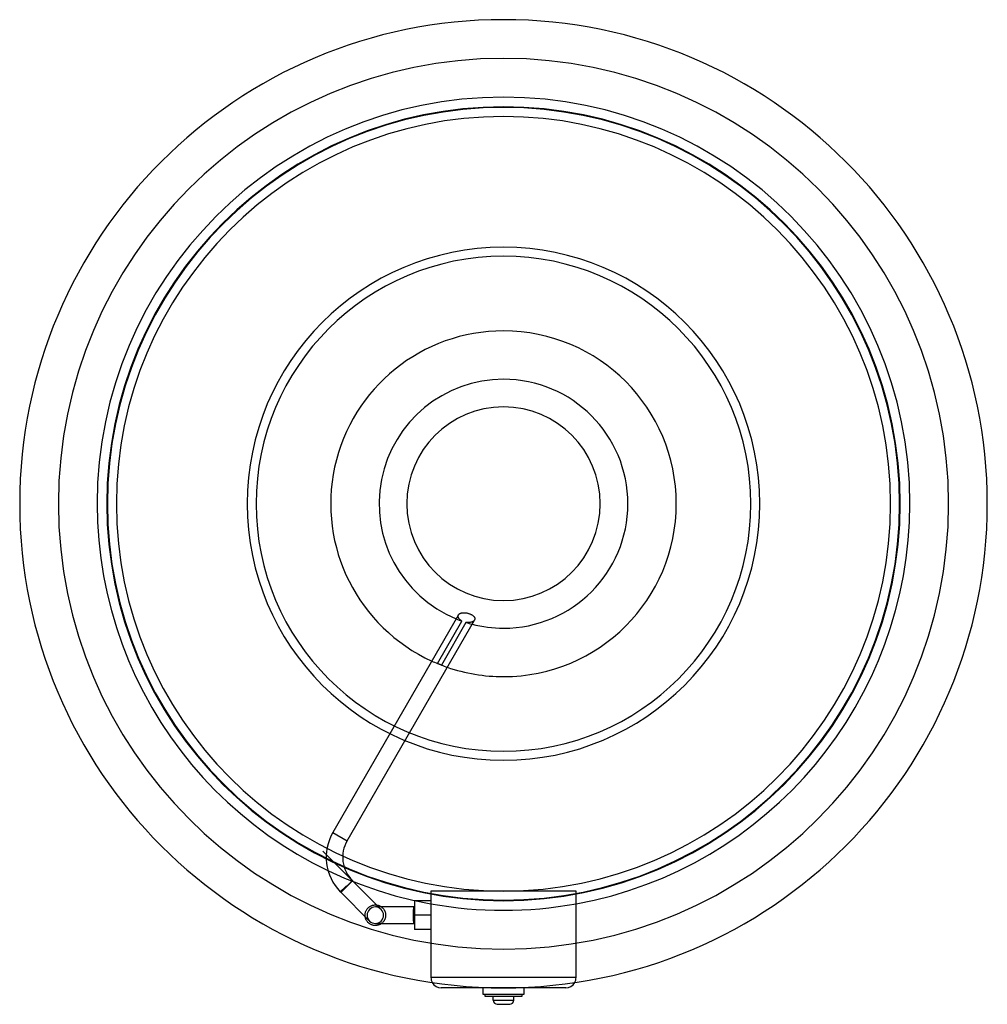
# Model space of a CAD drawing. Header units: millimetres. Extents: x -235 to 235, y -243 to 235.
import ezdxf

# ---------------------------------------------------------------- set-up
doc = ezdxf.new("R2010")
doc.units = ezdxf.units.MM
doc.layers.add('HIDDEN', color=7, linetype='Continuous')
doc.layers.add('THICK', color=7, linetype='Continuous')

msp = doc.modelspace()

# ---------------------------------------------------------------- linework, layer by layer
at = {"layer": 'HIDDEN'}
for p, q in [((-32.06, -77.56), (-20.16, -56.96)), ((-22.05, -54.53), (-22.04, -54.4)), ((-22.05, -54.67), (-22.05, -54.53)), ((-22.03, -54.81), (-22.05, -54.67)), ((-22.04, -54.4), (-22.01, -54.27)), ((-22, -54.96), (-22.03, -54.81)), ((-22.01, -54.27), (-21.98, -54.15)), ((-21.96, -55.11), (-22, -54.96)), ((-21.98, -54.15), (-21.93, -54.03)), ((-21.9, -55.26), (-21.96, -55.11)), ((-21.93, -54.03), (-21.87, -53.92)), ((-21.83, -55.41), (-21.9, -55.26)), ((-21.75, -55.56), (-21.83, -55.41)), ((-21.65, -55.71), (-21.75, -55.56)), ((-21.54, -55.86), (-21.65, -55.71)), ((-21.42, -56.01), (-21.54, -55.86)), ((-21.28, -56.15), (-21.42, -56.01)), ((-21.13, -56.3), (-21.28, -56.15)), ((-20.96, -56.44), (-21.13, -56.3)), ((-20.78, -56.58), (-20.96, -56.44)), ((-20.58, -56.71), (-20.78, -56.58)), ((-20.38, -56.84), (-20.58, -56.71)), ((-20.16, -56.96), (-20.38, -56.84)), ((-15.18, -57.33), (-15.4, -57.42)), ((-14.97, -57.23), (-15.18, -57.33)), ((-14.78, -57.13), (-14.97, -57.23)), ((-14.61, -57.01), (-14.78, -57.13)), ((-14.45, -56.88), (-14.61, -57.01)), ((-14.31, -56.75), (-14.45, -56.88)), ((-14.19, -56.6), (-14.31, -56.75)), ((-14.1, -56.46), (-14.19, -56.6)), ((-18.23, -57.61), (-30.18, -78.31)), ((-17.91, -57.66), (-18.23, -57.61)), ((-17.59, -57.69), (-17.91, -57.66)), ((-17.28, -57.7), (-17.59, -57.69)), ((-16.97, -57.7), (-17.28, -57.7)), ((-16.67, -57.68), (-16.97, -57.7)), ((-16.39, -57.65), (-16.67, -57.68)), ((-16.11, -57.61), (-16.39, -57.65)), ((-15.86, -57.56), (-16.11, -57.61)), ((-15.62, -57.49), (-15.86, -57.56)), ((-15.4, -57.42), (-15.62, -57.49)), ((-31.85, -77.65), (-32.06, -77.56)), ((-31.64, -77.73), (-31.85, -77.65)), ((-31.43, -77.82), (-31.64, -77.73)), ((-31.22, -77.9), (-31.43, -77.82)), ((-31.02, -77.98), (-31.22, -77.9)), ((-30.81, -78.07), (-31.02, -77.98)), ((-30.6, -78.15), (-30.81, -78.07)), ((-30.39, -78.23), (-30.6, -78.15)), ((-30.18, -78.31), (-30.39, -78.23)), ((-82.88, -159.6), (-75.96, -163.6)), ((-76.39, -185.6), (-76.38, -185.61)), ((-76.38, -185.61), (-76.36, -185.62)), ((-76.36, -185.62), (-76.35, -185.62)), ((-76.35, -185.62), (-76.33, -185.62)), ((-76.33, -185.62), (-76.32, -185.62)), ((-76.32, -185.62), (-76.3, -185.62)), ((-76.3, -185.62), (-76.29, -185.61)), ((-76.29, -185.61), (-76.27, -185.61)), ((-76.27, -185.61), (-76.26, -185.6)), ((-76.26, -185.6), (-76.24, -185.6)), ((-76.24, -185.6), (-76.23, -185.59)), ((-76.23, -185.59), (-76.21, -185.58)), ((-76.21, -185.58), (-76.19, -185.58)), ((-76.19, -185.58), (-76.18, -185.57)), ((-76.18, -185.57), (-76.16, -185.56)), ((-76.16, -185.56), (-76.14, -185.55)), ((-76.14, -185.55), (-76.12, -185.54)), ((-76.12, -185.54), (-76.1, -185.53)), ((-76.1, -185.53), (-76.08, -185.52)), ((-76.08, -185.52), (-76.06, -185.51)), ((-76.06, -185.51), (-76.04, -185.5)), ((-76.04, -185.5), (-76.02, -185.48)), ((-76.02, -185.48), (-76, -185.47)), ((-76, -185.47), (-75.97, -185.46)), ((-75.97, -185.46), (-75.95, -185.44)), ((-75.95, -185.44), (-75.93, -185.43)), ((-79.3, -188.34), (-79.29, -188.33)), ((-79.29, -188.33), (-79.28, -188.32)), ((-79.28, -188.32), (-79.25, -188.29)), ((-79.25, -188.29), (-79.21, -188.25)), ((-79.21, -188.25), (-79.15, -188.2)), ((-79.15, -188.2), (-79.09, -188.14)), ((-79.09, -188.14), (-79.01, -188.08)), ((-79.01, -188.08), (-78.93, -188)), ((-78.93, -188), (-78.84, -187.92)), ((-78.84, -187.92), (-78.73, -187.82)), ((-78.73, -187.82), (-78.61, -187.72)), ((-78.61, -187.72), (-78.48, -187.6)), ((-78.48, -187.6), (-78.35, -187.48)), ((-78.35, -187.48), (-78.21, -187.35)), ((-78.21, -187.35), (-78.06, -187.22)), ((-78.06, -187.22), (-77.91, -187.09)), ((-77.91, -187.09), (-77.75, -186.94)), ((-77.75, -186.94), (-77.57, -186.79)), ((-35.25, -188), (-35.25, -194.2)), ((-35.25, -188), (-35.25, -188)), ((35.25, -188), (-35.25, -188)), ((35.25, -188), (35.25, -188)), ((35.25, -194.2), (35.25, -188)), ((-65.7, -196.13), (-65.44, -195.9)), ((-65.44, -195.9), (-65.16, -195.68)), ((-65.16, -195.68), (-64.88, -195.5)), ((-64.88, -195.5), (-64.58, -195.33)), ((-64.58, -195.33), (-64.28, -195.18)), ((-64.28, -195.18), (-63.97, -195.05)), ((-63.97, -195.05), (-63.64, -194.95)), ((-63.64, -194.95), (-63.3, -194.86)), ((-63.3, -194.86), (-62.95, -194.8)), ((-62.95, -194.8), (-62.6, -194.76)), ((-62.6, -194.76), (-62.25, -194.75)), ((-62.25, -194.75), (-62.13, -194.75)), ((-60.59, -195.75), (-62.25, -195.75)), ((-62.13, -194.75), (-62.01, -194.76)), ((-62.01, -194.76), (-61.89, -194.76)), ((-61.89, -194.76), (-61.78, -194.77)), ((-61.78, -194.77), (-61.66, -194.79)), ((-61.66, -194.79), (-61.54, -194.8)), ((-43.25, -195.75), (-59.25, -195.75)), ((-43.56, -195.94), (-43.58, -195.99)), ((-43.54, -195.91), (-43.56, -195.94)), ((-43.52, -195.88), (-43.54, -195.91)), ((-43.5, -195.85), (-43.52, -195.88)), ((-43.48, -195.82), (-43.5, -195.85)), ((-43.46, -195.8), (-43.48, -195.82)), ((-43.43, -195.78), (-43.46, -195.8)), ((-43.4, -195.77), (-43.43, -195.78)), ((-43.37, -195.76), (-43.4, -195.77)), ((-43.34, -195.75), (-43.37, -195.76)), ((-43.28, -195.75), (-43.34, -195.75)), ((-43.27, -195.75), (-43.28, -195.75)), ((-43.26, -195.75), (-43.27, -195.75)), ((-43.27, -195.75), (-43.27, -195.75)), ((-43.25, -195.75), (-43.26, -195.75)), ((-43.26, -195.75), (-43.26, -195.75)), ((-35.25, -192.82), (-43.25, -192.82)), ((-43.25, -192.82), (-43.25, -199.75)), ((-43.25, -192.82), (-43.25, -192.82)), ((-43.25, -195.75), (-43.25, -195.75)), ((-35.25, -192.82), (-35.25, -192.82)), ((-35.25, -194.2), (-35.25, -230)), ((-35.25, -194.23), (-35.25, -194.23)), ((35.25, -230), (35.25, -194.2)), ((35.25, -194.23), (35.25, -194.23)), ((-67.25, -199.78), (-67.24, -199.44)), ((-67.24, -200.12), (-67.25, -199.78)), ((-67.24, -199.44), (-67.21, -199.11)), ((-67.2, -200.46), (-67.24, -200.12)), ((-67.21, -199.11), (-67.15, -198.78)), ((-67.15, -198.78), (-67.08, -198.46)), ((-67.08, -198.46), (-66.99, -198.15)), ((-66.99, -198.15), (-66.87, -197.84)), ((-66.87, -197.84), (-66.73, -197.53)), ((-66.73, -197.53), (-66.56, -197.22)), ((-66.56, -197.22), (-66.38, -196.93)), ((-66.38, -196.93), (-66.17, -196.65)), ((-66.17, -196.65), (-65.94, -196.38)), ((-65.94, -196.38), (-65.7, -196.13)), ((-43.93, -199.38), (-43.94, -199.51)), ((-43.94, -199.51), (-43.94, -199.63)), ((-43.94, -199.63), (-43.94, -199.75)), ((-43.94, -199.75), (-43.94, -199.93)), ((-43.94, -199.93), (-43.93, -200.11)), ((-43.92, -198.88), (-43.93, -199.01)), ((-43.93, -199.01), (-43.93, -199.13)), ((-43.93, -199.13), (-43.93, -199.26)), ((-43.93, -199.26), (-43.93, -199.38)), ((-43.93, -200.11), (-43.93, -200.29)), ((-43.93, -200.29), (-43.93, -200.48)), ((-43.93, -200.48), (-43.92, -200.67)), ((-43.91, -198.51), (-43.92, -198.63)), ((-43.92, -198.63), (-43.92, -198.75)), ((-43.92, -198.75), (-43.92, -198.88)), ((-43.92, -200.67), (-43.92, -200.85)), ((-43.9, -198.27), (-43.91, -198.39)), ((-43.91, -198.39), (-43.91, -198.51)), ((-43.89, -198.04), (-43.9, -198.15)), ((-43.9, -198.15), (-43.9, -198.27)), ((-43.88, -197.94), (-43.89, -198.04)), ((-43.87, -197.72), (-43.88, -197.83)), ((-43.88, -197.83), (-43.88, -197.94)), ((-43.86, -197.62), (-43.87, -197.72)), ((-43.85, -197.51), (-43.86, -197.62)), ((-43.84, -197.41), (-43.85, -197.51)), ((-43.83, -197.3), (-43.84, -197.41)), ((-43.82, -197.2), (-43.83, -197.3)), ((-43.81, -197.1), (-43.82, -197.2)), ((-43.8, -197.01), (-43.81, -197.1)), ((-43.79, -196.92), (-43.8, -197.01)), ((-43.78, -196.83), (-43.79, -196.92)), ((-43.77, -196.74), (-43.78, -196.83)), ((-43.75, -196.66), (-43.77, -196.74)), ((-43.74, -196.59), (-43.75, -196.66)), ((-43.73, -196.52), (-43.74, -196.59)), ((-43.71, -196.45), (-43.73, -196.52)), ((-43.7, -196.38), (-43.71, -196.45)), ((-43.68, -196.31), (-43.7, -196.38)), ((-43.67, -196.25), (-43.68, -196.31)), ((-43.65, -196.19), (-43.67, -196.25)), ((-43.64, -196.13), (-43.65, -196.19)), ((-43.62, -196.08), (-43.64, -196.13)), ((-43.6, -196.03), (-43.62, -196.08)), ((-43.58, -195.99), (-43.6, -196.03)), ((-35.25, -199.75), (-43.25, -199.75)), ((-35.25, -199.75), (-43.25, -199.75)), ((-43.25, -199.75), (-43.25, -206.68)), ((-59.25, -203.75), (-43.25, -203.75)), ((-43.92, -200.85), (-43.91, -201.03)), ((-43.91, -201.03), (-43.9, -201.2)), ((-43.9, -201.2), (-43.89, -201.37)), ((-43.89, -201.37), (-43.88, -201.53)), ((-43.88, -201.53), (-43.87, -201.69)), ((-43.87, -201.69), (-43.86, -201.85)), ((-43.86, -201.85), (-43.85, -202)), ((-43.85, -202), (-43.84, -202.16)), ((-43.84, -202.16), (-43.82, -202.3)), ((-43.82, -202.3), (-43.81, -202.45)), ((-43.81, -202.45), (-43.79, -202.58)), ((-43.79, -202.58), (-43.77, -202.71)), ((-43.77, -202.71), (-43.75, -202.83)), ((-43.75, -202.83), (-43.73, -202.94)), ((-43.73, -202.94), (-43.72, -203.04)), ((-43.72, -203.04), (-43.69, -203.14)), ((-43.69, -203.14), (-43.67, -203.24)), ((-43.67, -203.24), (-43.65, -203.33)), ((-43.65, -203.33), (-43.62, -203.41)), ((-43.62, -203.41), (-43.6, -203.48)), ((-43.6, -203.48), (-43.57, -203.54)), ((-43.57, -203.54), (-43.54, -203.6)), ((-43.54, -203.6), (-43.51, -203.64)), ((-43.51, -203.64), (-43.48, -203.68)), ((-43.48, -203.68), (-43.44, -203.71)), ((-43.44, -203.71), (-43.4, -203.73)), ((-43.4, -203.73), (-43.36, -203.75)), ((-43.36, -203.75), (-43.28, -203.75)), ((-43.28, -203.75), (-43.27, -203.75)), ((-43.27, -203.75), (-43.27, -203.75)), ((-43.27, -203.75), (-43.26, -203.75)), ((-43.26, -203.75), (-43.26, -203.75)), ((-43.26, -203.75), (-43.25, -203.75)), ((-43.25, -203.75), (-43.25, -203.75)), ((-43.25, -206.68), (-43.25, -206.68)), ((-35.25, -206.68), (-43.25, -206.68)), ((-35.25, -206.68), (-35.25, -206.68)), ((-35.25, -230), (-35.25, -230)), ((35.25, -230), (-35.25, -230)), ((35.25, -230), (-35.25, -230)), ((35.25, -230), (35.25, -230)), ((-30.25, -235), (-30.25, -235)), ((-10, -235), (-10, -235)), ((-10, -238), (-10, -238)), ((-9, -238), (-9, -238)), ((-9, -239), (-9, -239)), ((9, -238), (9, -238)), ((9, -239), (9, -239)), ((10, -235), (10, -235)), ((10, -238), (10, -238)), ((30.25, -235), (30.25, -235)), ((-5, -241), (0, -241)), ((0, -241), (5, -241))]:
    msp.add_line(p, q, dxfattribs=at)
for centre, radius, start, end in [((0, 0), 216.2, 90, 270), ((0, 0), 216.2, 270, 90), ((0, 0), 197.4, 90, 180), ((0, 0), 197.4, 0, 90), ((0, 0), 192.7, 90, 270), ((0, 0), 192.7, 90, 270), ((0, 0), 192.7, 90, 270), ((0, 0), 192.7, 90, 270), ((0, 0), 192.7, 90, 270), ((0, 0), 192.4, 0, 180), ((0, 0), 192.7, 270, 90), ((0, 0), 192.7, 270, 90), ((0, 0), 192.7, 270, 90), ((0, 0), 192.7, 270, 90), ((0, 0), 192.7, 270, 90), ((0, 0), 188, 90, 270), ((0, 0), 188, 270, 90), ((0, 0), 124.5, 90, 270), ((0, 0), 124.5, 270, 90), ((0, 0), 120.15, 0, 180), ((0, 0), 197.4, 180, 259.7134), ((0, 0), 120.15, 180, 0), ((0, 0), 192.4, 180, 270), ((0, 0), 192.4, 270, 0), ((0, 0), 197.4, 280.2866, 0), ((0, 0), 60.42, 247.627, 250.5072), ((0, 0), 60.42, 252.4439, 255.374), ((0, 0), 83.92, 245.4835, 247.5445), ((0, 0), 83.92, 248.9253, 251.0043), ((-62.25, -199.75), 4, 90, 135), ((-62.25, -199.75), 4, 45, 90), ((-43.25, -199.75), 4, 90, 90.374), ((0, 0), 197.37, 259.712, 280.288), ((-62.25, -199.75), 4, 135, 225), ((-43.25, -199.75), 4, 269.626, 270)]:
    msp.add_arc(centre, radius, start, end, dxfattribs=at)
for centre, major_axis, start_param, end_param in [((-30.25, -230), (-5, 0), 0, 0.508992), ((30.25, -230), (5, 0), -0.508992, 0)]:
    msp.add_ellipse(centre, major_axis=major_axis, ratio=1, start_param=start_param, end_param=end_param, dxfattribs=at)
at = {"layer": 'THICK'}
for p, q in [((-21.87, -53.92), (-82.88, -159.6)), ((-75.96, -163.6), (-14.1, -56.46)), ((-21.87, -53.92), (-21.8, -53.81)), ((-21.8, -53.81), (-21.71, -53.7)), ((-21.71, -53.7), (-21.61, -53.59)), ((-21.61, -53.59), (-21.49, -53.49)), ((-21.49, -53.49), (-21.37, -53.4)), ((-21.37, -53.4), (-21.23, -53.31)), ((-21.23, -53.31), (-21.08, -53.23)), ((-21.08, -53.23), (-20.92, -53.16)), ((-20.92, -53.16), (-20.75, -53.1)), ((-20.75, -53.1), (-20.57, -53.05)), ((-20.57, -53.05), (-20.39, -53)), ((-20.39, -53), (-20.2, -52.96)), ((-20.2, -52.96), (-20, -52.93)), ((-20, -52.93), (-19.79, -52.91)), ((-19.79, -52.91), (-19.56, -52.89)), ((-19.56, -52.89), (-19.33, -52.88)), ((-19.33, -52.88), (-19.09, -52.89)), ((-19.09, -52.89), (-18.84, -52.9)), ((-18.84, -52.9), (-18.59, -52.92)), ((-18.59, -52.92), (-18.33, -52.95)), ((-18.33, -52.95), (-18.07, -52.98)), ((-18.07, -52.98), (-17.81, -53.03)), ((-17.81, -53.03), (-17.56, -53.09)), ((-17.56, -53.09), (-17.3, -53.15)), ((-17.3, -53.15), (-17.05, -53.22)), ((-17.05, -53.22), (-16.79, -53.3)), ((-16.79, -53.3), (-16.53, -53.39)), ((-16.53, -53.39), (-16.28, -53.49)), ((-16.28, -53.49), (-16.03, -53.59)), ((-16.03, -53.59), (-15.79, -53.71)), ((-15.79, -53.71), (-15.56, -53.83)), ((-15.56, -53.83), (-15.34, -53.95)), ((-15.34, -53.95), (-15.13, -54.08)), ((-15.13, -54.08), (-14.95, -54.22)), ((-14.95, -54.22), (-14.77, -54.35)), ((-14.77, -54.35), (-14.62, -54.49)), ((-14.62, -54.49), (-14.47, -54.63)), ((-14.47, -54.63), (-14.35, -54.78)), ((-14.35, -54.78), (-14.23, -54.93)), ((-14.23, -54.93), (-14.14, -55.08)), ((-14.14, -55.08), (-14.06, -55.23)), ((-14.03, -56.33), (-14.1, -56.46)), ((-14.06, -55.23), (-14, -55.38)), ((-13.98, -56.21), (-14.03, -56.33)), ((-14, -55.38), (-13.96, -55.53)), ((-13.95, -56.08), (-13.98, -56.21)), ((-13.96, -55.53), (-13.93, -55.67)), ((-13.93, -55.95), (-13.95, -56.08)), ((-13.93, -55.67), (-13.92, -55.81)), ((-13.92, -55.81), (-13.93, -55.95)), ((-82.88, -159.6), (-75.96, -163.6)), ((-87.71, -168.64), (-59.42, -196.92)), ((-79.22, -188.44), (-76.39, -185.61)), ((-77.1, -186.52), (-76.96, -186.38)), ((-76.96, -186.38), (-76.82, -186.24)), ((-76.82, -186.24), (-76.68, -186.09)), ((-76.68, -186.37), (-76.82, -186.51)), ((-76.68, -186.09), (-76.53, -185.95)), ((-76.53, -186.23), (-76.68, -186.37)), ((-76.53, -185.95), (-76.39, -185.81)), ((-76.39, -186.09), (-76.53, -186.23)), ((-76.39, -185.6), (-76.39, -185.61)), ((-76.39, -185.61), (-76.39, -185.6)), ((-76.38, -185.61), (-76.39, -185.61)), ((-76.39, -185.8), (-76.38, -185.78)), ((-76.38, -185.8), (-76.39, -185.81)), ((-76.39, -185.81), (-76.39, -185.8)), ((-76.39, -185.81), (-76.39, -185.81)), ((-76.25, -185.95), (-76.39, -186.09)), ((-76.38, -185.62), (-76.38, -185.61)), ((-76.38, -185.61), (-76.38, -185.61)), ((-76.38, -185.61), (-76.38, -185.61)), ((-76.37, -185.62), (-76.38, -185.62)), ((-76.38, -185.62), (-76.38, -185.62)), ((-76.38, -185.62), (-76.38, -185.62)), ((-76.38, -185.75), (-76.37, -185.74)), ((-76.38, -185.77), (-76.38, -185.75)), ((-76.38, -185.78), (-76.38, -185.77)), ((-76.37, -185.8), (-76.38, -185.8)), ((-76.38, -185.8), (-76.38, -185.8)), ((-76.37, -185.63), (-76.37, -185.62)), ((-76.37, -185.63), (-76.37, -185.63)), ((-76.37, -185.64), (-76.37, -185.63)), ((-76.37, -185.65), (-76.37, -185.64)), ((-76.36, -185.66), (-76.37, -185.65)), ((-76.37, -185.7), (-76.36, -185.69)), ((-76.37, -185.71), (-76.37, -185.7)), ((-76.37, -185.73), (-76.37, -185.71)), ((-76.37, -185.74), (-76.37, -185.73)), ((-76.36, -185.79), (-76.37, -185.79)), ((-76.37, -185.79), (-76.37, -185.8)), ((-76.36, -185.68), (-76.36, -185.66)), ((-76.36, -185.69), (-76.36, -185.68)), ((-76.35, -185.78), (-76.36, -185.79)), ((-76.36, -185.79), (-76.36, -185.79)), ((-76.34, -185.78), (-76.35, -185.78)), ((-76.35, -185.78), (-76.35, -185.78)), ((-76.33, -185.77), (-76.34, -185.77)), ((-76.34, -185.77), (-76.34, -185.78)), ((-76.32, -185.77), (-76.33, -185.77)), ((-76.33, -185.77), (-76.33, -185.77)), ((-76.31, -185.76), (-76.32, -185.77)), ((-76.3, -185.76), (-76.31, -185.76)), ((-76.31, -185.76), (-76.31, -185.76)), ((-76.29, -185.75), (-76.3, -185.75)), ((-76.3, -185.75), (-76.3, -185.76)), ((-76.28, -185.75), (-76.29, -185.75)), ((-76.29, -185.75), (-76.29, -185.75)), ((-76.27, -185.75), (-76.28, -185.75)), ((-76.26, -185.74), (-76.27, -185.74)), ((-76.27, -185.74), (-76.27, -185.75)), ((-76.25, -185.74), (-76.26, -185.74)), ((-76.26, -185.74), (-76.26, -185.74)), ((-73.41, -182.91), (-76.25, -185.75)), ((-76.25, -185.75), (-76.25, -185.74)), ((-76.25, -185.74), (-76.25, -185.74)), ((-76.25, -185.74), (-76.25, -185.74)), ((-76.25, -185.74), (-76.25, -185.74)), ((-76.25, -185.74), (-76.25, -185.74)), ((-76.25, -185.74), (-76.25, -185.74)), ((-76.25, -185.74), (-76.25, -185.74)), ((-76.25, -185.75), (-76.25, -185.75)), ((-76.25, -185.75), (-76.25, -185.75)), ((-76.25, -185.75), (-76.25, -185.75)), ((-76.23, -185.93), (-76.25, -185.95)), ((-76.22, -185.91), (-76.23, -185.93)), ((-76.2, -185.9), (-76.22, -185.91)), ((-76.18, -185.88), (-76.2, -185.9)), ((-76.17, -185.86), (-76.18, -185.88)), ((-76.15, -185.85), (-76.17, -185.86)), ((-76.03, -185.72), (-76.15, -185.85)), ((-75.9, -185.59), (-76.03, -185.72)), ((-75.77, -185.46), (-75.9, -185.59)), ((-75.64, -185.33), (-75.77, -185.46)), ((-75.51, -185.2), (-75.64, -185.33)), ((-75.38, -185.07), (-75.51, -185.2)), ((-75.25, -184.94), (-75.38, -185.07)), ((-75.13, -184.82), (-75.25, -184.94)), ((-75.01, -184.7), (-75.13, -184.82)), ((-74.9, -184.58), (-75.01, -184.7)), ((-74.79, -184.47), (-74.9, -184.58)), ((-74.68, -184.36), (-74.79, -184.47)), ((-74.57, -184.24), (-74.68, -184.36)), ((-74.47, -184.13), (-74.57, -184.24)), ((-74.36, -184.03), (-74.47, -184.13)), ((-74.26, -183.92), (-74.36, -184.03)), ((-74.17, -183.82), (-74.26, -183.92)), ((-74.08, -183.73), (-74.17, -183.82)), ((-74, -183.64), (-74.08, -183.73)), ((-73.92, -183.56), (-74, -183.64)), ((-73.85, -183.49), (-73.92, -183.56)), ((-73.79, -183.41), (-73.85, -183.49)), ((-73.72, -183.34), (-73.79, -183.41)), ((-73.66, -183.28), (-73.72, -183.34)), ((-73.61, -183.22), (-73.66, -183.28)), ((-73.56, -183.16), (-73.61, -183.22)), ((-73.52, -183.11), (-73.56, -183.16)), ((-73.49, -183.07), (-73.52, -183.11)), ((-73.46, -183.03), (-73.49, -183.07)), ((-73.44, -183), (-73.46, -183.03)), ((-73.42, -182.98), (-73.44, -183)), ((-73.42, -182.92), (-73.41, -182.94)), ((-73.41, -182.96), (-73.42, -182.98)), ((-73.41, -182.94), (-73.41, -182.96)), ((-79.29, -188.33), (-79.3, -188.34)), ((-79.28, -188.32), (-79.29, -188.33)), ((-79.25, -188.29), (-79.28, -188.32)), ((-79.21, -188.25), (-79.25, -188.29)), ((-65.08, -202.58), (-79.22, -188.44)), ((-79.15, -188.2), (-79.21, -188.25)), ((-79.09, -188.14), (-79.15, -188.2)), ((-79.01, -188.08), (-79.09, -188.14)), ((-79.09, -188.56), (-79.08, -188.54)), ((-79.09, -188.57), (-79.09, -188.56)), ((-79.07, -188.59), (-79.09, -188.57)), ((-79.08, -188.54), (-79.06, -188.51)), ((-79.05, -188.59), (-79.07, -188.59)), ((-79.06, -188.51), (-79.03, -188.48)), ((-79.03, -188.58), (-79.05, -188.59)), ((-79.03, -188.48), (-79, -188.45)), ((-79, -188.57), (-79.03, -188.58)), ((-78.93, -188), (-79.01, -188.08)), ((-79, -188.45), (-78.96, -188.4)), ((-78.97, -188.54), (-79, -188.57)), ((-78.93, -188.51), (-78.97, -188.54)), ((-78.96, -188.4), (-78.91, -188.35)), ((-78.84, -187.92), (-78.93, -188)), ((-78.88, -188.48), (-78.93, -188.51)), ((-78.91, -188.35), (-78.85, -188.29)), ((-78.83, -188.43), (-78.88, -188.48)), ((-78.85, -188.29), (-78.79, -188.23)), ((-78.73, -187.82), (-78.84, -187.92)), ((-78.77, -188.38), (-78.83, -188.43)), ((-78.79, -188.23), (-78.72, -188.16)), ((-78.7, -188.32), (-78.77, -188.38)), ((-78.61, -187.72), (-78.73, -187.82)), ((-78.72, -188.16), (-78.65, -188.08)), ((-78.63, -188.25), (-78.7, -188.32)), ((-78.65, -188.08), (-78.57, -188)), ((-78.55, -188.18), (-78.63, -188.25)), ((-78.48, -187.6), (-78.61, -187.72)), ((-78.57, -188), (-78.49, -187.92)), ((-78.47, -188.1), (-78.55, -188.18)), ((-78.49, -187.92), (-78.4, -187.83)), ((-78.35, -187.48), (-78.48, -187.6)), ((-78.38, -188.02), (-78.47, -188.1)), ((-78.4, -187.83), (-78.3, -187.73)), ((-78.29, -187.94), (-78.38, -188.02)), ((-78.21, -187.35), (-78.35, -187.48)), ((-78.3, -187.73), (-78.2, -187.63)), ((-78.19, -187.84), (-78.29, -187.94)), ((-78.06, -187.22), (-78.21, -187.35)), ((-78.2, -187.63), (-78.09, -187.51)), ((-78.08, -187.74), (-78.19, -187.84)), ((-78.09, -187.51), (-77.98, -187.4)), ((-77.97, -187.63), (-78.08, -187.74)), ((-77.91, -187.09), (-78.06, -187.22)), ((-77.98, -187.4), (-77.86, -187.28)), ((-77.85, -187.52), (-77.97, -187.63)), ((-77.75, -186.94), (-77.91, -187.09)), ((-77.86, -187.28), (-77.74, -187.16)), ((-77.73, -187.4), (-77.85, -187.52)), ((-77.57, -186.79), (-77.75, -186.94)), ((-77.74, -187.16), (-77.62, -187.04)), ((-77.61, -187.28), (-77.73, -187.4)), ((-77.62, -187.04), (-77.5, -186.92)), ((-77.48, -187.16), (-77.61, -187.28)), ((-77.5, -186.92), (-77.37, -186.79)), ((-77.36, -187.04), (-77.48, -187.16)), ((-77.37, -186.79), (-77.24, -186.66)), ((-77.23, -186.92), (-77.36, -187.04)), ((-77.24, -186.66), (-77.1, -186.52)), ((-77.1, -186.79), (-77.23, -186.92)), ((-76.96, -186.65), (-77.1, -186.79)), ((-76.82, -186.51), (-76.96, -186.65)), ((-61.54, -194.8), (-61.31, -194.84)), ((-61.31, -194.84), (-61.08, -194.89)), ((-61.08, -194.89), (-60.85, -194.95)), ((-60.85, -194.95), (-60.63, -195.02)), ((-60.63, -195.02), (-60.41, -195.1)), ((-59.25, -195.75), (-60.59, -195.75)), ((-60.41, -195.1), (-60.2, -195.19)), ((-60.2, -195.19), (-59.98, -195.29)), ((-59.98, -195.29), (-59.77, -195.41)), ((-59.77, -195.41), (-59.56, -195.53)), ((-59.56, -195.53), (-59.36, -195.67)), ((-59.36, -195.67), (-59.17, -195.81)), ((-59.17, -195.81), (-58.98, -195.97)), ((-58.98, -195.97), (-58.8, -196.13)), ((-67.15, -200.74), (-67.2, -200.46)), ((-67.09, -201.02), (-67.15, -200.74)), ((-58.8, -196.13), (-58.63, -196.31)), ((-58.63, -196.31), (-58.46, -196.48)), ((-58.46, -196.48), (-58.31, -196.67)), ((-58.31, -196.67), (-58.17, -196.86)), ((-58.17, -196.86), (-58.04, -197.06)), ((-58.04, -197.06), (-57.92, -197.25)), ((-57.92, -197.25), (-57.81, -197.46)), ((-57.81, -197.46), (-57.71, -197.66)), ((-57.71, -197.66), (-57.61, -197.88)), ((-57.61, -197.88), (-57.53, -198.1)), ((-57.53, -198.1), (-57.46, -198.33)), ((-57.46, -198.33), (-57.39, -198.56)), ((-57.39, -198.56), (-57.34, -198.8)), ((-57.34, -200.71), (-57.39, -200.93)), ((-57.34, -198.8), (-57.3, -199.04)), ((-57.3, -200.47), (-57.34, -200.71)), ((-57.3, -199.04), (-57.27, -199.28)), ((-57.27, -200.24), (-57.3, -200.47)), ((-57.27, -199.28), (-57.26, -199.52)), ((-57.26, -200), (-57.27, -200.24)), ((-57.26, -199.52), (-57.25, -199.76)), ((-57.25, -199.76), (-57.26, -200)), ((-67, -201.3), (-67.09, -201.02)), ((-66.91, -201.57), (-67, -201.3)), ((-66.8, -201.82), (-66.91, -201.57)), ((-66.68, -202.07), (-66.8, -201.82)), ((-66.54, -202.31), (-66.68, -202.07)), ((-66.39, -202.55), (-66.54, -202.31)), ((-66.22, -202.78), (-66.39, -202.55)), ((-66.04, -203.01), (-66.22, -202.78)), ((-65.85, -203.22), (-66.04, -203.01)), ((-65.64, -203.43), (-65.85, -203.22)), ((-65.42, -203.62), (-65.64, -203.43)), ((-65.19, -203.8), (-65.42, -203.62)), ((-64.95, -203.96), (-65.19, -203.8)), ((-64.7, -204.11), (-64.95, -203.96)), ((-64.44, -204.24), (-64.7, -204.11)), ((-64.19, -204.36), (-64.44, -204.24)), ((-63.92, -204.46), (-64.19, -204.36)), ((-63.66, -204.55), (-63.92, -204.46)), ((-63.39, -204.62), (-63.66, -204.55)), ((-63.11, -204.68), (-63.39, -204.62)), ((-62.83, -204.72), (-63.11, -204.68)), ((-62.54, -204.74), (-62.83, -204.72)), ((-62.25, -204.75), (-62.54, -204.74)), ((-62.25, -203.75), (-59.25, -203.75)), ((-62.01, -204.74), (-62.25, -204.75)), ((-61.76, -204.73), (-62.01, -204.74)), ((-61.52, -204.7), (-61.76, -204.73)), ((-61.28, -204.66), (-61.52, -204.7)), ((-61.05, -204.6), (-61.28, -204.66)), ((-60.82, -204.54), (-61.05, -204.6)), ((-60.59, -204.47), (-60.82, -204.54)), ((-60.37, -204.38), (-60.59, -204.47)), ((-60.15, -204.29), (-60.37, -204.38)), ((-59.94, -204.19), (-60.15, -204.29)), ((-59.74, -204.08), (-59.94, -204.19)), ((-59.55, -203.96), (-59.74, -204.08)), ((-59.35, -203.82), (-59.55, -203.96)), ((-59.16, -203.68), (-59.35, -203.82)), ((-58.98, -203.53), (-59.16, -203.68)), ((-58.8, -203.37), (-58.98, -203.53)), ((-58.63, -203.2), (-58.8, -203.37)), ((-58.47, -203.02), (-58.63, -203.2)), ((-58.31, -202.83), (-58.47, -203.02)), ((-58.17, -202.64), (-58.31, -202.83)), ((-58.03, -202.44), (-58.17, -202.64)), ((-57.91, -202.23), (-58.03, -202.44)), ((-57.8, -202.02), (-57.91, -202.23)), ((-57.69, -201.81), (-57.8, -202.02)), ((-57.6, -201.59), (-57.69, -201.81)), ((-57.52, -201.37), (-57.6, -201.59)), ((-57.45, -201.15), (-57.52, -201.37)), ((-57.39, -200.93), (-57.45, -201.15)), ((30.25, -235), (-30.25, -235)), ((-10, -235), (-10, -238)), ((-10, -238), (10, -238)), ((-9, -238), (-9, -239)), ((-9, -239), (9, -239)), ((-5, -241), (-5, -239)), ((5, -241), (5, -239)), ((9, -239), (9, -238)), ((10, -238), (10, -235)), ((-5, -241), (0, -241)), ((-3, -243), (0, -243)), ((0, -241), (5, -241)), ((0, -243), (3, -243))]:
    msp.add_line(p, q, dxfattribs=at)
for centre, radius, start, end in [((0, 0), 235, 90, 270), ((0, 0), 235, 270, 90), ((0, 0), 83.92, 90, 245.4835), ((0, 0), 83.92, 270, 90), ((0, 0), 60.42, 90, 247.627), ((0, 0), 60.42, 270, 90), ((0, 0), 47, 90, 270), ((0, 0), 47, 270, 90), ((0, 0), 60.42, 255.374, 270), ((0, 0), 83.92, 251.0043, 270), ((-62.1, -171.6), 24, 150, 224.2207), ((-62.1, -171.6), 16, 150, 225), ((-76.25, -185.75), 4, 220.319, 222.1196), ((-62.25, -199.75), 4, 315, 45), ((-62.25, -199.75), 4, 225, 270), ((-62.25, -199.75), 4, 270, 315), ((-3, -241), 2, 180, 270), ((3, -241), 2, 270, 0)]:
    msp.add_arc(centre, radius, start, end, dxfattribs=at)
for centre, major_axis, start_param, end_param in [((-30.25, -230), (-5, 0), 0.508992, 1.570796), ((30.25, -230), (5, 0), -1.570796, -0.508992)]:
    msp.add_ellipse(centre, major_axis=major_axis, ratio=1, start_param=start_param, end_param=end_param, dxfattribs=at)

doc.saveas('drawing.dxf')
